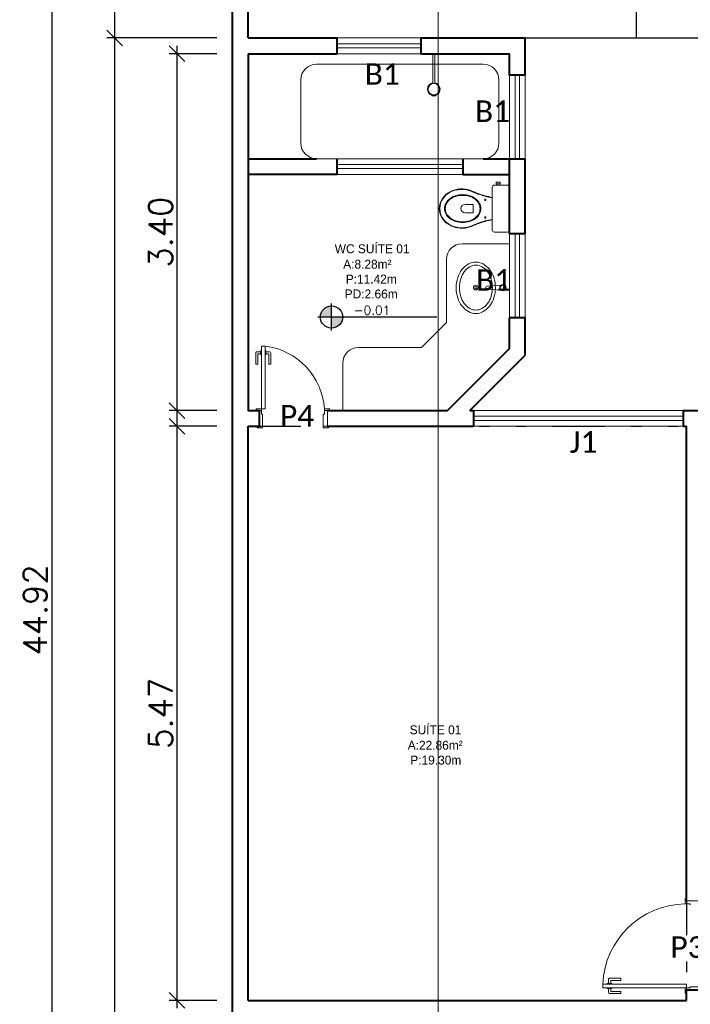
# Model space of a CAD drawing. Header units: millimetres. Extents: x 26 to 1362, y 24 to 358.
# Tile 68 of 256: x 541.95 to 548.34, y 153.18 to 162.57. Entities that reach past the tile are written whole.
import ezdxf
from ezdxf.lldxf.tags import DXFTag

# ---------------------------------------------------------------- set-up
doc = ezdxf.new("R2010")
doc.units = ezdxf.units.MM
doc.linetypes.add('DIVIDE', pattern=[1.25, 0.5, -0.25, 0, -0.25, 0, -0.25])
for name, color, linetype in [('ARQ-ALVENARIA', 4, 'Continuous'), ('ARQ-LINHACORTE', 3, 'DIVIDE'), ('ARQ-PISO', 8, 'Continuous'), ('LOUÇAS', 7, 'Continuous'), ('PDF4_Text', 7, 'Continuous')]:
    doc.layers.add(name, color=color, linetype=linetype)
for name, color, linetype, lineweight in [('MB_ALVENARIA', 7, 'Continuous', 40), ('MB_COTA', 7, 'Continuous', 13), ('MB_ESQUADRIA', 7, 'Continuous', 5), ('MB_MOBILIÁRIO', 8, 'Continuous', 13), ('MB_TEXTO_0', 7, 'Continuous', 13), ('TEXTO', 7, 'Continuous', 20)]:
    doc.layers.add(name, color=color, linetype=linetype, lineweight=lineweight)
doc.styles.add('AVANT', font='txt')
doc.styles.add('PDF Calibri', font='calibri.ttf')
doc.styles.add('ROMANS', font='romans.shx')
tags = doc.linetypes.add('DASHDOT', pattern=[1, 0.5, -0.25, 0, -0.25]).pattern_tags.tags
tags[10:11] = [DXFTag(74, 4), DXFTag(75, 0), DXFTag(340, '0'), DXFTag(46, 1.0), DXFTag(50, 0.0), DXFTag(44, 0.0), DXFTag(45, 0.0)]
tags[8:9] = [DXFTag(74, 4), DXFTag(75, 0), DXFTag(340, '0'), DXFTag(46, 1.0), DXFTag(50, 0.0), DXFTag(44, 0.0), DXFTag(45, 0.0)]
tags[6:7] = [DXFTag(74, 4), DXFTag(75, 0), DXFTag(340, '0'), DXFTag(46, 1.0), DXFTag(50, 0.0), DXFTag(44, 0.0), DXFTag(45, 0.0)]
tags[4:5] = [DXFTag(74, 4), DXFTag(75, 0), DXFTag(340, '0'), DXFTag(46, 1.0), DXFTag(50, 0.0), DXFTag(44, 0.0), DXFTag(45, 0.0)]
doc.dimstyles.new('LOHAINA 1-150', dxfattribs={"dimscale": 1.5, "dimtxt": 0.15, "dimasz": 0.1, "dimexe": 0.05, "dimexo": 0.1, "dimgap": 0.03, "dimtad": 1, "dimzin": 5, "dimdsep": 46, "dimtxsty": 'ROMANS', "dimblk": 'OBLIQUE', "dimcen": 0, "dimdle": 0.05, "dimclrd": 256, "dimclre": 256, "dimadec": 0, "dimazin": 0, "dimtfac": 1, "dimtofl": 0, "dimtmove": 2, "dimatfit": 3, "dimfxl": 0.04, "dimtolj": 1, "dimtzin": 1, "dimarcsym": 0})

# ---------------------------------------------------------------- blocks, each defined once
blk = doc.blocks.new('_Oblique')
at = {"color": 0, "linetype": 'ByBlock', "lineweight": -2}
blk.add_line((-0.5, -0.5), (0.5, 0.5), dxfattribs=at)
blk = doc.blocks.new('*D133')
at = {"layer": 'DEFPOINTS', "color": 0, "transparency": 16777216}
for p in [(542.852, 162.3915), (543.9756, 162.3915), (543.9756, 134.4815)]:
    blk.add_point(p, dxfattribs=at)
at = {"layer": 'MB_COTA', "lineweight": -2, "transparency": 16777216}
for p, q in [((542.852, 134.4065), (542.852, 162.4665)), ((543.8256, 162.3915), (542.777, 162.3915)), ((543.8256, 134.4815), (542.777, 134.4815))]:
    blk.add_line(p, q, dxfattribs=at)
at = {"layer": 'MB_COTA', "lineweight": -2, "transparency": 16777216, "xscale": 0.15, "yscale": 0.15, "zscale": 0.15}
for p, rotation in [((542.852, 162.3915), 90), ((542.852, 134.4815), 270)]:
    blk.add_blockref('_Oblique', p, dxfattribs=dict(at, rotation=rotation))
at = {"layer": 'MB_COTA', "color": 0, "transparency": 16777216, "insert": (542.6945, 148.4365), "char_height": 0.225, "attachment_point": 5, "rotation": 90, "style": 'ROMANS'}
blk.add_mtext('\\A1;27.91', dxfattribs=at)
blk = doc.blocks.new('*D136')
at = {"layer": 'DEFPOINTS', "color": 0, "transparency": 16777216}
for p in [(543.9756, 179.4015), (542.2504, 134.4815), (543.9756, 134.4815)]:
    blk.add_point(p, dxfattribs=at)
at = {"layer": 'MB_COTA', "lineweight": -2, "transparency": 16777216}
for p, q in [((542.2504, 179.4765), (542.2504, 134.4065)), ((543.8256, 179.4015), (542.1754, 179.4015)), ((543.8256, 134.4815), (542.1754, 134.4815))]:
    blk.add_line(p, q, dxfattribs=at)
at = {"layer": 'MB_COTA', "lineweight": -2, "transparency": 16777216, "xscale": 0.15, "yscale": 0.15, "zscale": 0.15}
for p, rotation in [((542.2504, 179.4015), 90), ((542.2504, 134.4815), 270)]:
    blk.add_blockref('_Oblique', p, dxfattribs=dict(at, rotation=rotation))
at = {"layer": 'MB_COTA', "color": 0, "transparency": 16777216, "insert": (542.0929, 156.9415), "char_height": 0.225, "attachment_point": 5, "rotation": 90, "style": 'ROMANS'}
blk.add_mtext('\\A1;44.92', dxfattribs=at)
blk = doc.blocks.new('*D140')
at = {"layer": 'DEFPOINTS', "color": 0, "transparency": 16777216}
for p in [(543.4461, 158.6915), (543.9756, 158.6915), (543.9756, 153.2215)]:
    blk.add_point(p, dxfattribs=at)
at = {"layer": 'MB_COTA', "lineweight": -2, "transparency": 16777216}
for p, q in [((543.4461, 153.1465), (543.4461, 158.7665)), ((543.8256, 158.6915), (543.3711, 158.6915)), ((543.8256, 153.2215), (543.3711, 153.2215))]:
    blk.add_line(p, q, dxfattribs=at)
at = {"layer": 'MB_COTA', "lineweight": -2, "transparency": 16777216, "xscale": 0.15, "yscale": 0.15, "zscale": 0.15}
for p, rotation in [((543.4461, 158.6915), 90), ((543.4461, 153.2215), 270)]:
    blk.add_blockref('_Oblique', p, dxfattribs=dict(at, rotation=rotation))
at = {"layer": 'MB_COTA', "color": 0, "transparency": 16777216, "insert": (543.2886, 155.9565), "char_height": 0.225, "attachment_point": 5, "rotation": 90, "style": 'ROMANS'}
blk.add_mtext('\\A1;5.47', dxfattribs=at)
blk = doc.blocks.new('*D141')
at = {"layer": 'DEFPOINTS', "color": 0, "transparency": 16777216}
for p in [(543.4461, 162.2415), (543.9756, 162.2415), (543.9756, 158.8415)]:
    blk.add_point(p, dxfattribs=at)
at = {"layer": 'MB_COTA', "lineweight": -2, "transparency": 16777216}
for p, q in [((543.4461, 158.7665), (543.4461, 162.3165)), ((543.8256, 162.2415), (543.3711, 162.2415)), ((543.8256, 158.8415), (543.3711, 158.8415))]:
    blk.add_line(p, q, dxfattribs=at)
at = {"layer": 'MB_COTA', "lineweight": -2, "transparency": 16777216, "xscale": 0.15, "yscale": 0.15, "zscale": 0.15}
for p, rotation in [((543.4461, 162.2415), 90), ((543.4461, 158.8415), 270)]:
    blk.add_blockref('_Oblique', p, dxfattribs=dict(at, rotation=rotation))
at = {"layer": 'MB_COTA', "color": 0, "transparency": 16777216, "insert": (543.2886, 160.5415), "char_height": 0.225, "attachment_point": 5, "rotation": 90, "style": 'ROMANS'}
blk.add_mtext('\\A1;3.40', dxfattribs=at)
blk = doc.blocks.new('*D148')
at = {"layer": 'DEFPOINTS', "color": 0, "transparency": 16777216}
for p in [(542.852, 171.5415), (543.9756, 171.5415), (543.9756, 162.3915)]:
    blk.add_point(p, dxfattribs=at)
at = {"layer": 'MB_COTA', "lineweight": -2, "transparency": 16777216}
for p, q in [((542.852, 162.3165), (542.852, 171.6165)), ((543.8256, 171.5415), (542.777, 171.5415)), ((543.8256, 162.3915), (542.777, 162.3915))]:
    blk.add_line(p, q, dxfattribs=at)
at = {"layer": 'MB_COTA', "lineweight": -2, "transparency": 16777216, "xscale": 0.15, "yscale": 0.15, "zscale": 0.15}
for p, rotation in [((542.852, 171.5415), 90), ((542.852, 162.3915), 270)]:
    blk.add_blockref('_Oblique', p, dxfattribs=dict(at, rotation=rotation))
at = {"layer": 'MB_COTA', "color": 0, "transparency": 16777216, "insert": (542.6945, 166.9665), "char_height": 0.225, "attachment_point": 5, "rotation": 90, "style": 'ROMANS'}
blk.add_mtext('\\A1;9.15', dxfattribs=at)

msp = doc.modelspace()

# ---------------------------------------------------------------- hatches: boundary and pattern name
at = {"transparency": 33554687}
h = msp.add_hatch(color=9, dxfattribs=at)
h.paths.add_polyline_path([(544.9194, 159.7328), (544.9194, 159.6264, 0.414214), (545.0258, 159.7328)])
h.paths.add_polyline_path([(544.9194, 159.7328), (544.9194, 159.8391, 0.414214), (544.8131, 159.7328)])

# ---------------------------------------------------------------- linework, layer by layer
for p, q in [((544.9194, 159.6032), (544.9194, 159.8623)), ((545.9241, 159.7328), (544.7899, 159.7328))]:
    msp.add_line(p, q, dxfattribs=at)
msp.add_circle((544.9194, 159.7328), 0.1063, dxfattribs=at)
at = {"layer": 'ARQ-ALVENARIA'}
msp.add_lwpolyline([(548.3056, 153.2215), (548.3056, 153.3215)], dxfattribs=at)
at = {"layer": 'ARQ-LINHACORTE', "color": 30, "true_color": 0xf26722}
msp.add_lwpolyline([(544.1256, 158.6915), (548.3056, 158.6915), (548.3056, 153.2215), (544.1256, 153.2215)], close=True, dxfattribs=at)
at = {"layer": 'ARQ-PISO'}
for p, q in [((547.8256, 171.5415), (547.8256, 162.3915)), ((546.7656, 162.3915), (555.8602, 162.3915))]:
    msp.add_line(p, q, dxfattribs=at)
at = {"layer": 'LOUÇAS'}
for p, q in [((545.8845, 162.2415), (545.9045, 162.2415)), ((545.9145, 161.8397), (545.9127, 161.8454))]:
    msp.add_line(p, q, dxfattribs=at)
msp.add_arc((545.914, 161.8396), 0.000485, 263.97868, 17.38796, dxfattribs=at)
at = {"layer": 'MB_ALVENARIA'}
for p, q in [((543.9756, 134.4815), (543.9756, 179.4015)), ((544.1256, 153.2215), (544.1256, 158.6915)), ((548.3056, 153.2215), (548.3056, 153.3215)), ((548.3056, 153.3215), (548.4556, 153.3215))]:
    msp.add_line(p, q, dxfattribs=at)
for points in [[(544.1256, 162.3915), (544.1256, 171.5415)], [(544.1256, 162.3915), (544.9706, 162.3915)], [(544.9706, 162.3915), (544.9706, 162.2415)], [(545.7706, 162.3915), (546.7656, 162.3915)], [(545.7706, 162.3915), (545.7706, 162.2415)], [(546.7656, 162.036), (546.7656, 162.3915)], [(544.1256, 162.2415), (544.9706, 162.2415)], [(544.1256, 162.2415), (544.1256, 158.8415), (544.2306, 158.8415), (544.2306, 158.6915)], [(545.7706, 162.2415), (546.6156, 162.2415)], [(546.6156, 162.036), (546.6156, 162.2415)], [(546.7656, 162.036), (546.6156, 162.036)], [(544.1256, 161.2415), (544.7756, 161.2415)], [(544.9706, 161.2415), (544.9706, 161.0915)], [(546.1706, 161.2415), (546.1706, 161.0915)], [(546.3656, 161.2415), (546.6156, 161.2415)], [(546.6156, 160.5249), (546.6156, 161.236)], [(546.7656, 161.236), (546.6156, 161.236)], [(546.7656, 160.5249), (546.7656, 161.236)], [(544.9706, 161.0915), (544.1256, 161.0915)], [(546.1706, 161.0915), (546.6156, 161.0915)], [(546.7656, 160.5249), (546.6156, 160.5249)], [(546.6156, 159.4315), (546.6156, 159.7249)], [(546.7656, 159.7249), (546.6156, 159.7249)], [(546.7656, 159.3694), (546.7656, 159.7249)], [(546.0256, 158.8415), (546.6156, 159.4315)], [(546.2378, 158.8415), (546.7656, 159.3694)], [(544.8806, 158.8415), (546.0256, 158.8415)], [(546.2378, 158.8415), (546.2717, 158.8415)], [(546.2717, 158.8415), (546.2717, 158.6915)], [(548.2717, 158.8415), (548.6106, 158.8415)], [(548.2717, 158.8415), (548.2717, 158.6915)], [(544.1256, 158.6915), (544.2306, 158.6915)], [(544.8806, 158.6915), (546.2717, 158.6915)], [(548.2717, 158.6915), (548.3056, 158.6915)], [(548.3056, 154.1715), (548.3056, 158.6915)], [(544.1256, 153.2215), (548.3056, 153.2215)]]:
    msp.add_lwpolyline(points, dxfattribs=at)
at = {"layer": 'MB_ESQUADRIA', "linetype": 'Continuous'}
msp.add_line((546.3656, 161.2415), (544.7756, 161.2415), dxfattribs=at)
at = {"layer": 'MB_ESQUADRIA'}
for p, q in [((544.2447, 159.401), (544.206, 159.401)), ((544.2447, 159.401), (544.206, 159.401)), ((544.2447, 159.4136), (544.2446, 159.371)), ((544.2447, 159.4136), (544.2446, 159.371)), ((544.251, 159.4136), (544.2447, 159.4136)), ((544.251, 159.4136), (544.2447, 159.4136)), ((544.286, 159.4136), (544.2924, 159.4136)), ((544.286, 159.4136), (544.2924, 159.4136)), ((544.2924, 159.4136), (544.2923, 159.3709)), ((544.2924, 159.4136), (544.2923, 159.3709)), ((544.2924, 159.401), (544.331, 159.401)), ((544.2924, 159.401), (544.331, 159.401)), ((544.196, 159.3911), (544.196, 159.2841)), ((544.196, 159.3911), (544.196, 159.2841)), ((544.216, 159.284), (544.216, 159.376)), ((544.216, 159.284), (544.216, 159.376)), ((544.221, 159.381), (544.2447, 159.381)), ((544.221, 159.381), (544.2447, 159.381)), ((544.2446, 159.371), (544.251, 159.371)), ((544.2446, 159.371), (544.251, 159.371)), ((544.2923, 159.3709), (544.286, 159.3709)), ((544.2923, 159.3709), (544.286, 159.3709)), ((544.316, 159.381), (544.2924, 159.381)), ((544.316, 159.381), (544.2924, 159.381)), ((544.3209, 159.284), (544.321, 159.376)), ((544.3209, 159.284), (544.321, 159.376)), ((544.341, 159.391), (544.3409, 159.284)), ((544.341, 159.391), (544.3409, 159.284)), ((544.196, 159.2841), (544.216, 159.284)), ((544.196, 159.2841), (544.216, 159.284)), ((544.3409, 159.284), (544.3209, 159.284)), ((544.3409, 159.284), (544.3209, 159.284)), ((544.2506, 158.8415), (544.2256, 158.8415)), ((544.2506, 158.8415), (544.2256, 158.8415)), ((544.2506, 158.8415), (544.2256, 158.8415)), ((544.2506, 158.8415), (544.2256, 158.8415)), ((544.2306, 158.8415), (544.2306, 158.8415)), ((544.2506, 158.8065), (544.2506, 158.8415)), ((544.2506, 158.8065), (544.2506, 158.8415)), ((544.2506, 158.8065), (544.2506, 158.8415)), ((544.2506, 158.8065), (544.2506, 158.8415)), ((544.8506, 158.8065), (544.8506, 158.8415)), ((544.8506, 158.8415), (544.8756, 158.8415)), ((544.8506, 158.8065), (544.8506, 158.8415)), ((544.8506, 158.8415), (544.8756, 158.8415)), ((544.2506, 158.8065), (544.2606, 158.8065)), ((544.2506, 158.8065), (544.2606, 158.8065)), ((544.2506, 158.8065), (544.2606, 158.8065)), ((544.2506, 158.8065), (544.2606, 158.8065)), ((544.2606, 158.8065), (544.2606, 158.6915)), ((544.2606, 158.8065), (544.2606, 158.6915)), ((544.2606, 158.8065), (544.2606, 158.6915)), ((544.2606, 158.8065), (544.2606, 158.6915)), ((544.8406, 158.8065), (544.8407, 158.6915)), ((544.8506, 158.8065), (544.8406, 158.8065)), ((544.8406, 158.8065), (544.8407, 158.6915)), ((544.8506, 158.8065), (544.8406, 158.8065)), ((544.2606, 158.6915), (544.2256, 158.6915)), ((544.2606, 158.6915), (544.2256, 158.6915)), ((544.2606, 158.6915), (544.2256, 158.6915)), ((544.2606, 158.6915), (544.2256, 158.6915)), ((544.2306, 158.6915), (544.2306, 158.6915)), ((544.8407, 158.6915), (544.8757, 158.6915)), ((544.8407, 158.6915), (544.8757, 158.6915)), ((548.4556, 154.1715), (548.3056, 154.1715)), ((548.3056, 154.1415), (548.3056, 154.1665)), ((548.3406, 154.1415), (548.3056, 154.1415)), ((548.3406, 154.1415), (548.3406, 154.1315)), ((547.5611, 153.3833), (547.5611, 153.4219)), ((547.5711, 153.4319), (547.6781, 153.4319)), ((547.5811, 153.4069), (547.5811, 153.3833)), ((547.6781, 153.4119), (547.5861, 153.4119)), ((547.6781, 153.4319), (547.6781, 153.4119)), ((547.5485, 153.3769), (547.5486, 153.3833)), ((547.5485, 153.3419), (547.5485, 153.3356)), ((547.5485, 153.3356), (547.5912, 153.3356)), ((547.5486, 153.3833), (547.5912, 153.3833)), ((547.5611, 153.3356), (547.5611, 153.2969)), ((547.5811, 153.3119), (547.5811, 153.3356)), ((547.6781, 153.3069), (547.5861, 153.3069)), ((547.5912, 153.3833), (547.5912, 153.3769)), ((547.5912, 153.3356), (547.5912, 153.3419)), ((547.6781, 153.2869), (547.6781, 153.3069)), ((548.3056, 153.3416), (548.3056, 153.3165)), ((548.3056, 153.3416), (548.3056, 153.3165)), ((548.3406, 153.3415), (548.3056, 153.3415)), ((548.3406, 153.3415), (548.3056, 153.3415)), ((548.3406, 153.3515), (548.4556, 153.3515)), ((548.3406, 153.3415), (548.3406, 153.3515)), ((548.3406, 153.3515), (548.4556, 153.3515)), ((548.3406, 153.3415), (548.3406, 153.3515)), ((547.5711, 153.2869), (547.6781, 153.2869))]:
    msp.add_line(p, q, dxfattribs=at)
for points in [[(544.9706, 162.3915), (545.7706, 162.3915)], [(545.7706, 162.3365), (544.9706, 162.3365)], [(545.7706, 162.2965), (544.9706, 162.2965)], [(544.9706, 162.2415), (545.7706, 162.2415)], [(546.6156, 162.036), (546.6156, 161.236)], [(546.6706, 161.236), (546.6706, 162.036)], [(546.7106, 161.236), (546.7106, 162.036)], [(546.7656, 162.036), (546.7656, 161.236)], [(546.1706, 161.1865), (544.9706, 161.1865)], [(546.1706, 161.1465), (544.9706, 161.1465)], [(544.9706, 161.0915), (546.1706, 161.0915)], [(546.6156, 160.5249), (546.6156, 159.7249)], [(546.6706, 159.7249), (546.6706, 160.5249)], [(546.7106, 159.7249), (546.7106, 160.5249)], [(546.7656, 160.5249), (546.7656, 159.7249)], [(544.2856, 159.4565), (544.2856, 158.8565), (544.2506, 158.8565), (544.2506, 159.4565), (544.2856, 159.4565)], [(544.2256, 158.8415), (544.2006, 158.8415), (544.2006, 158.8565), (544.2506, 158.8565), (544.2506, 158.8415), (544.2506, 158.8415)], [(544.2256, 158.8415), (544.2006, 158.8415), (544.2006, 158.8565), (544.2506, 158.8565), (544.2506, 158.8415), (544.2506, 158.8415)], [(544.2256, 158.8415), (544.2006, 158.8415), (544.2006, 158.8565), (544.2506, 158.8565), (544.2506, 158.8415), (544.2506, 158.8415)], [(544.2256, 158.8415), (544.2006, 158.8415), (544.2006, 158.8565), (544.2506, 158.8565), (544.2506, 158.8415), (544.2506, 158.8415)], [(544.8756, 158.8415), (544.9006, 158.8415), (544.9006, 158.8565), (544.8506, 158.8565), (544.8506, 158.8415), (544.8506, 158.8415)], [(544.8756, 158.8415), (544.9006, 158.8415), (544.9006, 158.8565), (544.8506, 158.8565), (544.8506, 158.8415), (544.8506, 158.8415)], [(544.8806, 158.6915), (544.8806, 158.8415)], [(548.2717, 158.8415), (546.2717, 158.8415)], [(546.2717, 158.7865), (548.2717, 158.7865)], [(546.2717, 158.7465), (548.2717, 158.7465)], [(544.2606, 158.6915), (544.2606, 158.6765), (544.2106, 158.6765), (544.2106, 158.6915), (544.2256, 158.6915)], [(544.2606, 158.6915), (544.2606, 158.6765), (544.2106, 158.6765), (544.2106, 158.6915), (544.2256, 158.6915)], [(544.2606, 158.6915), (544.2606, 158.6765), (544.2106, 158.6765), (544.2106, 158.6915), (544.2256, 158.6915)], [(544.2606, 158.6915), (544.2606, 158.6765), (544.2106, 158.6765), (544.2106, 158.6915), (544.2256, 158.6915)], [(544.8407, 158.6915), (544.8407, 158.6765), (544.8907, 158.6765), (544.8907, 158.6915), (544.8757, 158.6915)], [(544.8407, 158.6915), (544.8407, 158.6765), (544.8907, 158.6765), (544.8907, 158.6915), (544.8757, 158.6915)], [(546.2717, 158.6915), (548.2717, 158.6915)], [(548.3056, 154.1665), (548.3056, 154.1915), (548.2906, 154.1915), (548.2906, 154.1415), (548.3056, 154.1415), (548.3056, 154.1415)], [(548.3056, 153.3165), (548.3056, 153.2916), (548.2906, 153.2916), (548.2906, 153.3416), (548.3056, 153.3416), (548.3056, 153.3415)], [(548.3056, 153.3165), (548.3056, 153.2916), (548.2906, 153.2916), (548.2906, 153.3416), (548.3056, 153.3416), (548.3056, 153.3415)]]:
    msp.add_lwpolyline(points, dxfattribs=at)
msp.add_lwpolyline([(548.3056, 153.3766), (547.5056, 153.3766), (547.5056, 153.3416), (548.3056, 153.3416)], close=True, dxfattribs=at)
for centre, radius, start, end in [((544.206, 159.391), 0.01, 89.97107, 179.97107), ((544.206, 159.391), 0.01, 89.97107, 179.97107), ((544.331, 159.391), 0.01, 359.97107, 89.97107), ((544.331, 159.391), 0.01, 359.97107, 89.97107), ((544.221, 159.376), 0.005, 89.97107, 179.97107), ((544.221, 159.376), 0.005, 89.97107, 179.97107), ((544.316, 159.376), 0.005, 359.97107, 89.97107), ((544.316, 159.376), 0.005, 359.97107, 89.97107), ((548.3066, 153.3399), 0.8018, 91.14056, 177.34932), ((547.5711, 153.4219), 0.01, 89.97107, 179.97107), ((547.5861, 153.4069), 0.005, 89.97107, 179.97107), ((547.5861, 153.3119), 0.005, 179.97107, 269.97107), ((547.5711, 153.2969), 0.01, 179.97107, 269.97107)]:
    msp.add_arc(centre, radius, start, end, dxfattribs=at)
at = {"layer": 'MB_ESQUADRIA', "linetype": 'ByBlock'}
msp.add_arc((544.2034, 158.813), 0.6487, 3.84016, 82.71463, dxfattribs=at)
msp.add_arc((544.2034, 158.813), 0.6487, 3.84016, 82.71463, dxfattribs=at)
at = {"layer": 'MB_MOBILIÁRIO'}
for p, q in [((545.8845, 161.9634), (545.8845, 162.2415)), ((545.9045, 161.9634), (545.9045, 162.2415)), ((544.7756, 162.1415), (546.3656, 162.1415)), ((544.6256, 161.3915), (544.6256, 161.9915)), ((546.5156, 161.9915), (546.5156, 161.3915)), ((545.8768, 161.8453), (545.8751, 161.8398)), ((545.8945, 161.8361), (545.8945, 161.8426)), ((545.8945, 161.8361), (545.8945, 161.8426)), ((546.6156, 160.9692), (546.6156, 160.5619)), ((546.1656, 160.4315), (546.6156, 160.4315)), ((546.0156, 159.68), (546.0156, 160.2815)), ((546.4033, 160.027), (546.535, 160.0358)), ((546.4033, 159.997), (546.535, 159.9882)), ((545.7771, 159.4415), (546.0156, 159.68)), ((545.1756, 159.4415), (545.7771, 159.4415)), ((545.0256, 158.8415), (545.0256, 159.2915))]:
    msp.add_line(p, q, dxfattribs=at)
for points in [[(546.4904, 161.0021), (546.4904, 161.0171), (546.5083, 161.0171), (546.5262, 161.0171), (546.5262, 161.0021), (546.5233, 161.0021), (546.5233, 160.9892)], [(546.4904, 161.0021), (546.4932, 161.0021)], [(546.5233, 161.0021), (546.4932, 161.0021)], [(546.4932, 161.0021), (546.4932, 160.9892)], [(546.6156, 160.9692), (546.6156, 160.9692), (546.6142, 160.977), (546.6099, 160.9835), (546.6035, 160.9878), (546.5956, 160.9892), (546.4717, 160.9892), (546.4717, 160.9892), (546.4639, 160.9878), (546.4574, 160.9835), (546.4531, 160.977), (546.4517, 160.9692), (546.4517, 160.7659)], [(546.1933, 160.806), (546.2706, 160.806), (546.2706, 160.7651)], [(546.451, 160.8682), (546.451, 160.8682), (546.4517, 160.868)], [(546.1933, 160.7251), (546.2706, 160.7251), (546.2706, 160.7659)], [(546.6156, 160.5619), (546.6156, 160.5619), (546.6142, 160.554), (546.6099, 160.5483), (546.6035, 160.544), (546.5956, 160.5425), (546.4717, 160.5425), (546.4717, 160.5425), (546.4639, 160.544), (546.4574, 160.5483), (546.4531, 160.554), (546.4517, 160.5619), (546.4517, 160.7659)], [(546.451, 160.6635), (546.451, 160.6635), (546.4517, 160.6637)]]:
    msp.add_lwpolyline(points, dxfattribs=at)
for points in [[(546.3436, 160.7659, 0.124451), (546.3312, 160.815, 0.105729), (546.2927, 160.8602, 0.086876), (546.2381, 160.8886, 0.077041), (546.1697, 160.8993, 0.077041), (546.1012, 160.8886, 0.086876), (546.0467, 160.8602, 0.105729), (546.0081, 160.815, 0.124451), (545.9957, 160.7659, 0.124451), (546.0081, 160.7167, 0.105729), (546.0467, 160.6715, 0.086876), (546.1012, 160.6431, 0.077041), (546.1697, 160.6325, 0.077041), (546.2381, 160.6431, 0.086876), (546.2927, 160.6715, 0.105729), (546.3312, 160.7167, 0.124451)], [(546.3355, 160.7659, 0.124451), (546.3239, 160.8118, 0.105729), (546.2874, 160.8546, 0.086876), (546.2353, 160.8818, 0.077041), (546.1697, 160.8919, 0.077041), (546.104, 160.8818, 0.086876), (546.052, 160.8546, 0.105729), (546.0155, 160.8118, 0.124451), (546.0038, 160.7659, 0.124451), (546.0155, 160.7199, 0.105729), (546.052, 160.6771, 0.086876), (546.104, 160.65, 0.077041), (546.1697, 160.6398, 0.077041), (546.2353, 160.65, 0.086876), (546.2874, 160.6771, 0.105729), (546.3239, 160.7199, 0.124451)], [(546.295, 159.7664, -0.124977), (546.2262, 159.7839, -0.105809), (546.1628, 159.8382, -0.086634), (546.1229, 159.915, -0.076682), (546.108, 160.0114, -0.076682), (546.1229, 160.1079, -0.086634), (546.1628, 160.1847, -0.105809), (546.2262, 160.239, -0.124977), (546.295, 160.2564, -0.124977), (546.3638, 160.239, -0.105809), (546.4272, 160.1847, -0.086634), (546.467, 160.1079, -0.076682), (546.4819, 160.0114, -0.076682), (546.467, 159.915, -0.086634), (546.4272, 159.8382, -0.105809), (546.3638, 159.7839, -0.124977)], [(546.4533, 160.0128, -0.074123), (546.4407, 159.9283, -0.084852), (546.4072, 159.8615, -0.106323), (546.3534, 159.8139, -0.128843), (546.2958, 159.7988, -0.128843), (546.2382, 159.8139, -0.106323), (546.1844, 159.8615, -0.084852), (546.1509, 159.9283, -0.074123), (546.1383, 160.0128, -0.074123), (546.1509, 160.0973, -0.084852), (546.1844, 160.1641, -0.106323), (546.2382, 160.2116, -0.128843), (546.2958, 160.2267, -0.128843), (546.3534, 160.2116, -0.106323), (546.4072, 160.1641, -0.084852), (546.4407, 160.0973, -0.074123)]]:
    msp.add_lwpolyline(points, format="xyb", close=True, dxfattribs=at)
for centre, radius in [((545.8945, 161.9034), 0.0541), ((546.3848, 160.8496), 0.00752), ((546.3848, 160.6814), 0.00752), ((546.295, 160.0128), 0.0225), ((546.295, 160.0128), 0.0106), ((546.5533, 160.012), 0.03), ((546.5533, 160.012), 0.025)]:
    msp.add_circle(centre, radius, dxfattribs=at)
for centre, radius, start, end in [((544.7756, 161.9915), 0.15, 90, 180), ((546.3656, 161.9915), 0.15, 360, 90), ((545.8945, 161.9034), 0.0608, 99.46873, 253.0092), ((545.8945, 161.9034), 0.0608, 287.38796, 80.53127), ((545.8755, 161.8396), 0.000485, 163.0092, 275.28949), ((545.8792, 161.8006), 0.0388, 66.64666, 95.28949), ((545.8945, 161.9034), 0.0608, 253.0092, 287.38796), ((545.9099, 161.8006), 0.0388, 83.97868, 113.35334), ((544.7756, 161.3915), 0.15, 180, 270), ((546.3656, 161.3915), 0.15, 270, 0), ((546.1355, 160.7576), 0.1898, 115.76246, 177.20811), ((546.1355, 160.7576), 0.1851, 115.76246, 177.20811), ((546.1625, 160.6984), 0.2549, 72.09039, 115.44583), ((546.1623, 160.7021), 0.2467, 71.86702, 115.76246), ((556.7555, 186.1404), 27.3099, 247.35144, 247.52574), ((557.3543, 187.5785), 28.863, 247.3538, 247.51832), ((546.5821, 161.6243), 0.7673, 249.69088, 260.16298), ((546.5821, 161.6243), 0.7626, 249.69088, 260.16298), ((546.1933, 160.7655), 0.0404, 90, 270), ((546.1355, 160.7742), 0.1898, 182.79189, 244.23754), ((546.1355, 160.7742), 0.1851, 182.79189, 244.23754), ((556.7555, 135.3913), 27.3099, 112.47426, 112.64856), ((557.3543, 133.9532), 28.863, 112.48168, 112.6462), ((546.5821, 159.9075), 0.7673, 99.83702, 110.30912), ((546.5821, 159.9075), 0.7626, 99.83702, 110.30912), ((546.1625, 160.8334), 0.2549, 244.55417, 287.90961), ((546.1623, 160.8297), 0.2467, 244.23754, 288.13298), ((546.1656, 160.2815), 0.15, 90, 180), ((546.4033, 160.012), 0.015, 90, 270), ((545.1756, 159.2915), 0.15, 90, 180)]:
    msp.add_arc(centre, radius, start, end, dxfattribs=at)
at = {"layer": 'TEXTO', "linetype": 'DASHDOT', "ltscale": 2}
msp.add_line((545.9356, 170.6615), (545.9356, 131.3162), dxfattribs=at)

# ---------------------------------------------------------------- texts
at = {"layer": 'MB_TEXTO_0'}
for s, style, p in [('WC SUÍTE 01', 'AVANT', (544.9496, 160.3408)), ('A:8.28m²', 'AVANT', (545.0305, 160.1936)), ('P:11.42m', 'AVANT', (545.0548, 160.052)), ('PD:2.66m', 'AVANT', (545.0447, 159.9103)), ('-0.01', 'ROMANS', (545.1296, 159.755)), ('SUÍTE 01', 'AVANT', (545.6643, 155.7571)), ('A:22.86m²', 'AVANT', (545.6457, 155.61)), ('P:19.30m', 'AVANT', (545.67, 155.4684))]:
    msp.add_text(s, height=0.085, rotation=360, dxfattribs=dict(at, style=style)).set_placement(p)
at = {"layer": 'PDF4_Text', "char_height": 0.20477, "attachment_point": 4, "style": 'PDF Calibri'}
for s, insert in [('B1', (545.2358, 162.0481)), ('B1', (546.2866, 161.6939)), ('B1', (546.2972, 160.0861)), ('P4', (544.4274, 158.7919)), ('J1', (547.1915, 158.5411)), ('P3', (548.1505, 153.7282))]:
    msp.add_mtext(s, dxfattribs=dict(at, insert=insert))

# ---------------------------------------------------------------- dimensions: what is measured, and where the dimension line sits
at = {"layer": 'MB_COTA'}
for base, p1, p2, picture, middle in [((542.2504, 134.4815), (543.9756, 179.4015), (543.9756, 134.4815), '*D136', (542.0929, 156.9415)), ((542.852, 171.5415), (543.9756, 162.3915), (543.9756, 171.5415), '*D148', (542.6945, 166.9665)), ((542.852, 162.3915), (543.9756, 134.4815), (543.9756, 162.3915), '*D133', (542.6945, 148.4365)), ((543.4461, 162.2415), (543.9756, 158.8415), (543.9756, 162.2415), '*D141', (543.2886, 160.5415)), ((543.4461, 158.6915), (543.9756, 153.2215), (543.9756, 158.6915), '*D140', (543.2886, 155.9565))]:
    dim = msp.add_linear_dim(base=base, p1=p1, p2=p2, angle=90, dimstyle='LOHAINA 1-150', dxfattribs=at)
    dim.commit()
    dim.dimension.update_dxf_attribs({"geometry": picture, "text_midpoint": middle})

doc.saveas('drawing.dxf')
